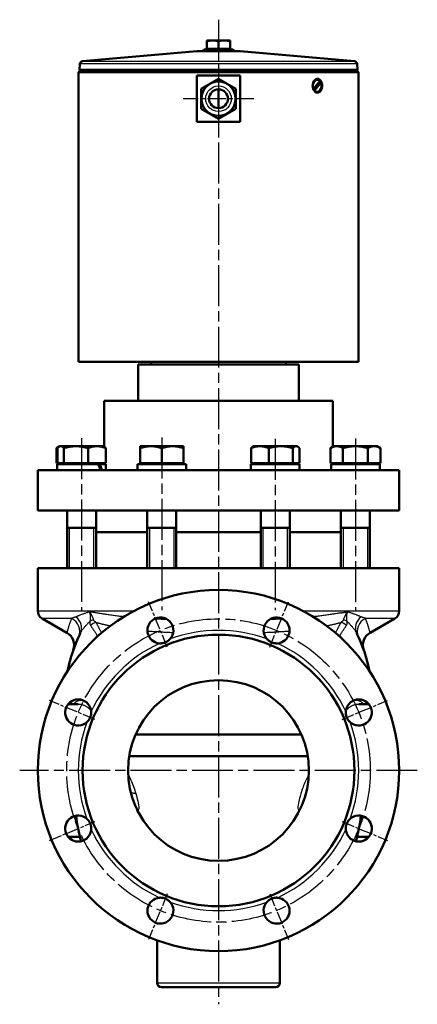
# Model space of a CAD drawing. Header units: millimetres. Extents: x 75 to 968, y 224 to 1260.
# Tile 5 of 5: x 693 to 968, y 578 to 1260. Entities that reach past the tile are written whole.
import ezdxf

# ---------------------------------------------------------------- set-up
doc = ezdxf.new("R2010")
doc.units = ezdxf.units.MM
doc.header["$LTSCALE"] = 5
doc.linetypes.add('CHAIN', pattern=[0.3543, 0.2362, -0.0295, 0.0591, -0.0295])
for name, color, linetype, lineweight in [('Gewinde(DIN)', 3, 'Continuous', 25), ('Mittellinie(DIN)', 4, 'CHAIN', 25), ('Mittelpunktmarkierung(DIN)', 4, 'CHAIN', 25), ('Sichtbare Kanten(DIN)', 7, 'Continuous', 50), ('Sichtbare tangentiale Kanten(DIN)', 3, 'Continuous', 25)]:
    doc.layers.add(name, color=color, linetype=linetype, lineweight=lineweight)

msp = doc.modelspace()

# ---------------------------------------------------------------- linework, layer by layer
at = {"layer": 'Gewinde(DIN)'}
for p, q in [((726.87, 908.29), (726.87, 880.29)), ((743.87, 880.29), (743.87, 908.29)), ((782.34, 908.29), (782.34, 880.29)), ((799.34, 880.29), (799.34, 908.29)), ((860.79, 908.29), (860.79, 880.29)), ((877.79, 880.29), (877.79, 908.29)), ((916.26, 908.29), (916.26, 880.29)), ((933.26, 880.29), (933.26, 908.29))]:
    msp.add_line(p, q, dxfattribs=at)
at = {"layer": 'Mittellinie(DIN)', "linetype": 'CHAIN', "ltscale": 23.990969}
for p, q in [((735.37, 970.31), (735.37, 851.32)), ((790.84, 970.79), (790.84, 851.32)), ((869.29, 969.83), (869.29, 851.32)), ((924.76, 970.15), (924.76, 851.32))]:
    msp.add_line(p, q, dxfattribs=at)
msp.add_circle((830.07, 740.29), 105, dxfattribs=at)
at = {"layer": 'Mittelpunktmarkierung(DIN)', "linetype": 'CHAIN', "ltscale": 23.990969}
for p, q in [((830.07, 1260.01), (830.07, 578.45)), ((967.57, 740.29), (692.57, 740.29))]:
    msp.add_line(p, q, dxfattribs=at)
at = {"layer": 'Mittelpunktmarkierung(DIN)', "linetype": 'CHAIN', "ltscale": 10.825908}
for p, q in [((830.07, 1229.64), (830.07, 1180.93)), ((854.42, 1205.29), (805.71, 1205.29))]:
    msp.add_line(p, q, dxfattribs=at)
at = {"layer": 'Mittelpunktmarkierung(DIN)', "linetype": 'CHAIN', "ltscale": 7.55611}
for p, q in [((794.67, 825.75), (781.66, 857.16)), ((865.46, 825.75), (878.48, 857.16)), ((744.61, 775.69), (713.19, 788.7)), ((915.52, 775.69), (946.94, 788.7)), ((713.19, 691.88), (744.61, 704.89)), ((915.52, 704.89), (946.94, 691.88)), ((794.67, 654.83), (781.66, 623.42)), ((865.46, 654.83), (878.48, 623.42))]:
    msp.add_line(p, q, dxfattribs=at)
at = {"layer": 'Sichtbare Kanten(DIN)'}
for p, q in [((826.07, 1245.69), (822.07, 1245.69)), ((822.07, 1244.97), (822.07, 1245.69)), ((822.07, 1239.89), (822.07, 1244.97)), ((834.07, 1245.69), (826.07, 1245.69)), ((830.07, 1239.89), (830.07, 1244.97)), ((838.07, 1245.69), (834.07, 1245.69)), ((838.07, 1245.69), (838.07, 1244.97)), ((838.07, 1239.89), (838.07, 1244.97)), ((814.98, 1238.28), (736.08, 1231.29)), ((815.15, 1238.29), (844.98, 1238.29)), ((820.14, 1239.29), (819.57, 1238.29)), ((820.14, 1239.29), (839.99, 1239.29)), ((830.07, 1239.89), (822.07, 1239.89)), ((822.75, 1239.89), (822.75, 1239.29)), ((838.07, 1239.89), (830.07, 1239.89)), ((837.38, 1239.89), (837.38, 1239.29)), ((839.99, 1239.29), (840.57, 1238.29)), ((845.15, 1238.28), (924.05, 1231.29)), ((734.26, 1229.44), (733.97, 1225.29)), ((925.87, 1229.44), (926.16, 1225.29)), ((733.72, 1224.29), (733.22, 1223.79)), ((926.92, 1223.79), (733.22, 1223.79)), ((733.22, 1023.29), (733.22, 1223.79)), ((733.72, 1224.29), (926.42, 1224.29)), ((733.97, 1225.29), (926.16, 1225.29)), ((734.97, 1225.22), (733.97, 1225.29)), ((734.97, 1225.22), (925.17, 1225.22)), ((735.57, 1225.22), (735.57, 1224.29)), ((845.07, 1221.29), (815.07, 1221.29)), ((815.07, 1189.29), (815.07, 1221.29)), ((845.07, 1221.29), (845.07, 1189.29)), ((924.57, 1225.22), (924.57, 1224.29)), ((925.17, 1225.22), (926.16, 1225.29)), ((926.42, 1224.29), (926.92, 1223.79)), ((926.92, 1023.29), (926.92, 1223.79)), ((818.07, 1212.22), (830.07, 1219.14)), ((830.07, 1219.14), (842.07, 1212.22)), ((895.71, 1212.21), (900.18, 1217.53)), ((896.1, 1211.79), (899.33, 1215.63)), ((900.87, 1216.37), (896.39, 1211.05)), ((898.29, 1218.49), (898.16, 1218.49)), ((900.74, 1216.37), (900.87, 1216.37)), ((818.07, 1198.36), (818.07, 1212.22)), ((830.07, 1198.79), (830.07, 1211.79)), ((842.07, 1212.22), (842.07, 1198.36)), ((895.58, 1212.21), (895.71, 1212.21)), ((896.39, 1211.05), (896.27, 1211.05)), ((898.29, 1210.09), (898.16, 1210.09)), ((830.07, 1191.43), (818.07, 1198.36)), ((842.07, 1198.36), (830.07, 1191.43)), ((815.07, 1189.29), (845.07, 1189.29)), ((733.22, 1023.29), (926.92, 1023.29)), ((783.57, 1021.29), (783.57, 1023.29)), ((876.57, 1021.29), (876.57, 1023.29)), ((774.57, 1021.29), (885.57, 1021.29)), ((774.57, 1021.29), (774.57, 996.29)), ((885.57, 1021.29), (885.57, 996.29)), ((751.07, 996.29), (909.07, 996.29)), ((751.07, 996.29), (751.07, 964.38)), ((909.07, 996.29), (909.07, 964.39)), ((719.84, 964.48), (718.05, 963.45)), ((718.05, 953.09), (718.05, 963.45)), ((718.64, 953.09), (718.64, 963.45)), ((720.37, 964.79), (719.84, 964.48)), ((720.88, 964.79), (720.37, 964.79)), ((731.49, 964.79), (720.88, 964.79)), ((723.12, 953.09), (723.12, 963.45)), ((745.97, 964.79), (731.49, 964.79)), ((739.85, 953.09), (739.85, 963.45)), ((750.37, 964.79), (745.97, 964.79)), ((750.37, 964.79), (750.9, 964.48)), ((750.9, 964.48), (751.07, 964.39)), ((752.1, 953.09), (752.1, 963.45)), ((775.84, 963.45), (775.84, 964.79)), ((783.34, 964.79), (775.84, 964.79)), ((775.84, 953.09), (775.84, 963.45)), ((798.34, 964.79), (783.34, 964.79)), ((790.84, 953.09), (790.84, 963.45)), ((805.84, 964.79), (798.34, 964.79)), ((805.84, 964.79), (805.84, 963.45)), ((805.84, 953.09), (805.84, 963.45)), ((852.56, 953.09), (852.56, 963.45)), ((854.29, 964.79), (853.76, 964.48)), ((858.68, 964.79), (854.29, 964.79)), ((873.17, 964.79), (858.68, 964.79)), ((864.81, 953.09), (864.81, 963.45)), ((883.78, 964.79), (873.17, 964.79)), ((881.54, 953.09), (881.54, 963.45)), ((884.29, 964.79), (883.78, 964.79)), ((884.29, 964.79), (884.82, 964.48)), ((886.02, 953.09), (886.02, 963.45)), ((909.76, 964.79), (907.44, 963.45)), ((907.44, 953.09), (907.44, 963.45)), ((911.77, 964.79), (909.76, 964.79)), ((924.76, 964.79), (911.77, 964.79)), ((916.1, 953.09), (916.1, 963.45)), ((937.75, 964.79), (924.76, 964.79)), ((933.42, 953.09), (933.42, 963.45)), ((939.76, 964.79), (937.75, 964.79)), ((939.76, 964.79), (942.08, 963.45)), ((942.08, 953.09), (942.08, 963.45)), ((705.07, 948.29), (955.07, 948.29)), ((705.07, 920.29), (705.07, 948.29)), ((718.64, 953.09), (718.05, 953.09)), ((718.57, 952.29), (746.86, 952.29)), ((718.57, 948.29), (718.57, 952.29)), ((723.12, 953.09), (718.64, 953.09)), ((721.27, 953.09), (721.27, 952.29)), ((739.85, 953.09), (723.12, 953.09)), ((752.1, 953.09), (739.85, 953.09)), ((746.86, 952.29), (747.99, 952.29)), ((747.99, 952.29), (752.17, 952.29)), ((749.46, 953.09), (749.46, 952.29)), ((751.07, 953.09), (751.07, 952.29)), ((752.17, 948.29), (752.17, 952.29)), ((774.04, 952.29), (807.63, 952.29)), ((774.04, 948.29), (774.04, 952.29)), ((790.84, 953.09), (775.84, 953.09)), ((776.75, 953.09), (776.75, 952.29)), ((805.84, 953.09), (790.84, 953.09)), ((804.94, 953.09), (804.94, 952.29)), ((807.64, 948.29), (807.64, 951.38)), ((852.49, 952.29), (886.09, 952.29)), ((852.49, 948.29), (852.49, 952.29)), ((864.81, 953.09), (852.56, 953.09)), ((855.2, 953.09), (855.2, 952.29)), ((881.54, 953.09), (864.81, 953.09)), ((886.02, 953.09), (881.54, 953.09)), ((883.39, 953.09), (883.39, 952.29)), ((886.09, 948.29), (886.09, 952.29)), ((916.1, 953.09), (907.44, 953.09)), ((907.96, 952.29), (941.56, 952.29)), ((907.96, 948.29), (907.96, 952.29)), ((909.07, 953.09), (909.07, 952.29)), ((910.67, 953.09), (910.67, 952.29)), ((933.42, 953.09), (916.1, 953.09)), ((942.08, 953.09), (933.42, 953.09)), ((938.86, 953.09), (938.86, 952.29)), ((941.56, 948.29), (941.56, 952.29)), ((955.07, 920.29), (955.07, 948.29)), ((705.07, 920.29), (955.07, 920.29)), ((725.37, 920.29), (725.37, 880.29)), ((745.37, 920.29), (745.37, 880.29)), ((780.84, 920.29), (780.84, 880.29)), ((800.84, 920.29), (800.84, 880.29)), ((859.29, 920.29), (859.29, 880.29)), ((879.29, 920.29), (879.29, 880.29)), ((914.76, 920.29), (914.76, 880.29)), ((934.76, 920.29), (934.76, 880.29)), ((725.37, 908.29), (745.37, 908.29)), ((780.84, 908.29), (800.84, 908.29)), ((859.29, 908.29), (879.29, 908.29)), ((914.76, 908.29), (934.76, 908.29)), ((745.37, 905.29), (780.84, 905.29)), ((745.37, 905.29), (780.84, 905.29)), ((800.84, 905.29), (859.29, 905.29)), ((800.84, 905.29), (859.29, 905.29)), ((879.29, 905.29), (914.76, 905.29)), ((879.29, 905.29), (914.76, 905.29)), ((705.07, 880.29), (955.07, 880.29)), ((705.07, 880.29), (705.07, 850.75)), ((955.07, 880.29), (955.07, 850.75)), ((725.19, 835.67), (708.07, 845.56)), ((934.94, 835.67), (952.07, 845.56)), ((726.19, 786.29), (733, 786.29)), ((933.94, 786.29), (927.13, 786.29)), ((772.78, 765.29), (887.35, 765.29)), ((830.07, 750.29), (768.37, 750.29)), ((891.76, 750.29), (830.07, 750.29)), ((726.19, 694.29), (734.27, 694.29)), ((933.94, 694.29), (925.86, 694.29)), ((787.57, 593.29), (787.57, 622.74)), ((872.57, 593.29), (872.57, 622.74)), ((869.57, 590.29), (790.57, 590.29))]:
    msp.add_line(p, q, dxfattribs=at)
at = {"layer": 'Sichtbare Kanten(DIN)', "flags": 128}
for points in [[(826.07, 1245.69), (825.91, 1245.69), (825.75, 1245.68), (825.59, 1245.68), (825.43, 1245.67), (825.27, 1245.66), (825.11, 1245.64), (824.95, 1245.63), (824.79, 1245.61), (824.63, 1245.59), (824.46, 1245.57), (824.3, 1245.54), (824.14, 1245.51), (823.97, 1245.48), (823.81, 1245.45), (823.64, 1245.41), (823.48, 1245.38), (823.31, 1245.34), (823.13, 1245.29), (822.96, 1245.25), (822.79, 1245.2), (822.61, 1245.15), (822.43, 1245.09), (822.25, 1245.03), (822.07, 1244.97)], [(830.07, 1244.97), (829.88, 1245.03), (829.7, 1245.09), (829.52, 1245.15), (829.34, 1245.2), (829.17, 1245.25), (829, 1245.29), (828.83, 1245.34), (828.66, 1245.38), (828.49, 1245.41), (828.32, 1245.45), (828.16, 1245.48), (827.99, 1245.51), (827.83, 1245.54), (827.67, 1245.57), (827.51, 1245.59), (827.34, 1245.61), (827.18, 1245.63), (827.02, 1245.64), (826.86, 1245.66), (826.71, 1245.67), (826.55, 1245.68), (826.39, 1245.68), (826.23, 1245.69), (826.07, 1245.69)], [(834.07, 1245.69), (833.91, 1245.69), (833.75, 1245.68), (833.59, 1245.68), (833.43, 1245.67), (833.27, 1245.66), (833.11, 1245.64), (832.95, 1245.63), (832.79, 1245.61), (832.63, 1245.59), (832.46, 1245.57), (832.3, 1245.54), (832.14, 1245.51), (831.97, 1245.48), (831.81, 1245.45), (831.64, 1245.41), (831.48, 1245.38), (831.31, 1245.34), (831.13, 1245.29), (830.96, 1245.25), (830.79, 1245.2), (830.61, 1245.15), (830.43, 1245.09), (830.25, 1245.03), (830.07, 1244.97)], [(838.07, 1244.97), (837.88, 1245.03), (837.7, 1245.09), (837.52, 1245.15), (837.34, 1245.2), (837.17, 1245.25), (837, 1245.29), (836.83, 1245.34), (836.66, 1245.38), (836.49, 1245.41), (836.32, 1245.45), (836.16, 1245.48), (835.99, 1245.51), (835.83, 1245.54), (835.67, 1245.57), (835.51, 1245.59), (835.34, 1245.61), (835.18, 1245.63), (835.02, 1245.64), (834.86, 1245.66), (834.71, 1245.67), (834.55, 1245.68), (834.39, 1245.68), (834.23, 1245.69), (834.07, 1245.69)], [(898.55, 1209.54), (898.12, 1209.58), (897.69, 1209.7), (897.27, 1209.91), (896.87, 1210.19), (896.5, 1210.54), (896.18, 1210.95), (895.89, 1211.4), (895.65, 1211.92), (895.45, 1212.49), (895.3, 1213.08), (895.22, 1213.69), (895.19, 1214.29), (895.22, 1214.89), (895.3, 1215.5), (895.45, 1216.09), (895.65, 1216.65), (895.89, 1217.17), (896.18, 1217.63), (896.5, 1218.03), (896.87, 1218.38), (897.27, 1218.67), (897.69, 1218.87), (898.12, 1219), (898.55, 1219.04)], [(898.55, 1219.04), (898.97, 1219), (899.39, 1218.87), (899.8, 1218.67), (900.19, 1218.38), (900.54, 1218.03), (900.84, 1217.63), (901.1, 1217.17), (901.33, 1216.65), (901.52, 1216.09), (901.65, 1215.5), (901.72, 1214.89), (901.75, 1214.29), (901.72, 1213.69), (901.65, 1213.08), (901.52, 1212.49), (901.33, 1211.92), (901.1, 1211.4), (900.84, 1210.95), (900.54, 1210.54), (900.19, 1210.19), (899.8, 1209.91), (899.39, 1209.7), (898.97, 1209.58), (898.55, 1209.54)], [(719.27, 964.07), (719.22, 964.05), (719.17, 964.03), (719.12, 964.01), (719.07, 963.99), (719.02, 963.96), (718.97, 963.94), (718.92, 963.91), (718.87, 963.89), (718.82, 963.87), (718.77, 963.84), (718.72, 963.81), (718.67, 963.79), (718.62, 963.76), (718.57, 963.74), (718.52, 963.71), (718.47, 963.68), (718.41, 963.65), (718.36, 963.63), (718.31, 963.6), (718.26, 963.57), (718.21, 963.54), (718.15, 963.51), (718.1, 963.48), (718.05, 963.45)], [(720.88, 964.79), (720.79, 964.79), (720.7, 964.78), (720.61, 964.77), (720.52, 964.75), (720.43, 964.73), (720.34, 964.71), (720.25, 964.68), (720.16, 964.64), (720.07, 964.6), (719.98, 964.56), (719.89, 964.51), (719.8, 964.46), (719.71, 964.4), (719.61, 964.34), (719.52, 964.27), (719.43, 964.2), (719.33, 964.13), (719.24, 964.05), (719.14, 963.96), (719.04, 963.87), (718.94, 963.77), (718.84, 963.67), (718.74, 963.56), (718.64, 963.45)], [(723.12, 963.45), (723.02, 963.56), (722.92, 963.67), (722.82, 963.77), (722.72, 963.87), (722.62, 963.96), (722.52, 964.05), (722.43, 964.13), (722.33, 964.2), (722.24, 964.27), (722.14, 964.34), (722.05, 964.4), (721.96, 964.46), (721.87, 964.51), (721.78, 964.56), (721.69, 964.6), (721.6, 964.64), (721.51, 964.68), (721.42, 964.71), (721.33, 964.73), (721.24, 964.75), (721.15, 964.77), (721.06, 964.78), (720.97, 964.79), (720.88, 964.79)], [(731.49, 964.79), (731.15, 964.79), (730.82, 964.78), (730.48, 964.77), (730.15, 964.75), (729.81, 964.73), (729.48, 964.71), (729.15, 964.68), (728.81, 964.64), (728.47, 964.6), (728.14, 964.56), (727.8, 964.51), (727.46, 964.46), (727.11, 964.4), (726.77, 964.34), (726.42, 964.27), (726.07, 964.2), (725.71, 964.13), (725.36, 964.05), (724.99, 963.96), (724.63, 963.87), (724.26, 963.77), (723.88, 963.67), (723.51, 963.56), (723.12, 963.45)], [(739.85, 963.45), (739.47, 963.56), (739.09, 963.67), (738.71, 963.77), (738.34, 963.87), (737.98, 963.96), (737.61, 964.05), (737.26, 964.13), (736.9, 964.2), (736.55, 964.27), (736.2, 964.34), (735.86, 964.4), (735.52, 964.46), (735.17, 964.51), (734.83, 964.56), (734.5, 964.6), (734.16, 964.64), (733.83, 964.68), (733.49, 964.71), (733.16, 964.73), (732.82, 964.75), (732.49, 964.77), (732.16, 964.78), (731.82, 964.79), (731.49, 964.79)], [(745.97, 964.79), (745.73, 964.79), (745.48, 964.78), (745.24, 964.77), (745, 964.75), (744.75, 964.73), (744.51, 964.71), (744.26, 964.68), (744.02, 964.64), (743.77, 964.6), (743.52, 964.56), (743.27, 964.51), (743.02, 964.46), (742.77, 964.4), (742.52, 964.34), (742.27, 964.27), (742.01, 964.2), (741.75, 964.13), (741.49, 964.05), (741.22, 963.96), (740.96, 963.87), (740.68, 963.77), (740.41, 963.67), (740.13, 963.56), (739.85, 963.45)], [(752.1, 963.45), (751.82, 963.56), (751.54, 963.67), (751.26, 963.77), (750.99, 963.87), (750.73, 963.96), (750.46, 964.05), (750.2, 964.13), (749.94, 964.2), (749.68, 964.27), (749.43, 964.34), (749.18, 964.4), (748.92, 964.46), (748.67, 964.51), (748.43, 964.56), (748.18, 964.6), (747.93, 964.64), (747.69, 964.68), (747.44, 964.71), (747.2, 964.73), (746.95, 964.75), (746.71, 964.77), (746.46, 964.78), (746.22, 964.79), (745.97, 964.79)], [(750.9, 964.48), (750.94, 964.45), (750.99, 964.43), (751.04, 964.4), (751.09, 964.36), (751.14, 964.33), (751.18, 964.3), (751.23, 964.26), (751.28, 964.22), (751.33, 964.19), (751.38, 964.15), (751.43, 964.11), (751.48, 964.06), (751.53, 964.02), (751.58, 963.97), (751.63, 963.93), (751.68, 963.88), (751.73, 963.83), (751.78, 963.78), (751.83, 963.73), (751.89, 963.68), (751.94, 963.62), (751.99, 963.57), (752.04, 963.51), (752.1, 963.45)], [(783.34, 964.79), (783.04, 964.79), (782.74, 964.78), (782.44, 964.77), (782.14, 964.75), (781.84, 964.73), (781.54, 964.71), (781.24, 964.68), (780.94, 964.64), (780.64, 964.6), (780.34, 964.56), (780.03, 964.51), (779.73, 964.46), (779.42, 964.4), (779.11, 964.34), (778.8, 964.27), (778.48, 964.2), (778.17, 964.13), (777.85, 964.05), (777.52, 963.96), (777.19, 963.87), (776.86, 963.77), (776.53, 963.67), (776.19, 963.56), (775.84, 963.45)], [(790.84, 963.45), (790.5, 963.56), (790.16, 963.67), (789.82, 963.77), (789.49, 963.87), (789.16, 963.96), (788.84, 964.05), (788.52, 964.13), (788.2, 964.2), (787.88, 964.27), (787.57, 964.34), (787.26, 964.4), (786.95, 964.46), (786.65, 964.51), (786.34, 964.56), (786.04, 964.6), (785.74, 964.64), (785.44, 964.68), (785.14, 964.71), (784.84, 964.73), (784.54, 964.75), (784.24, 964.77), (783.94, 964.78), (783.64, 964.79), (783.34, 964.79)], [(798.34, 964.79), (798.04, 964.79), (797.74, 964.78), (797.44, 964.77), (797.14, 964.75), (796.84, 964.73), (796.54, 964.71), (796.24, 964.68), (795.94, 964.64), (795.64, 964.6), (795.34, 964.56), (795.03, 964.51), (794.73, 964.46), (794.42, 964.4), (794.11, 964.34), (793.8, 964.27), (793.48, 964.2), (793.17, 964.13), (792.85, 964.05), (792.52, 963.96), (792.19, 963.87), (791.86, 963.77), (791.53, 963.67), (791.19, 963.56), (790.84, 963.45)], [(805.84, 963.45), (805.5, 963.56), (805.16, 963.67), (804.82, 963.77), (804.49, 963.87), (804.16, 963.96), (803.84, 964.05), (803.52, 964.13), (803.2, 964.2), (802.88, 964.27), (802.57, 964.34), (802.26, 964.4), (801.95, 964.46), (801.65, 964.51), (801.34, 964.56), (801.04, 964.6), (800.74, 964.64), (800.44, 964.68), (800.14, 964.71), (799.84, 964.73), (799.54, 964.75), (799.24, 964.77), (798.94, 964.78), (798.64, 964.79), (798.34, 964.79)], [(858.68, 964.79), (858.44, 964.79), (858.19, 964.78), (857.95, 964.77), (857.7, 964.75), (857.46, 964.73), (857.22, 964.71), (856.97, 964.68), (856.73, 964.64), (856.48, 964.6), (856.23, 964.56), (855.98, 964.51), (855.73, 964.46), (855.48, 964.4), (855.23, 964.34), (854.98, 964.27), (854.72, 964.2), (854.46, 964.13), (854.2, 964.05), (853.93, 963.96), (853.66, 963.87), (853.39, 963.77), (853.12, 963.67), (852.84, 963.56), (852.56, 963.45)], [(852.56, 963.45), (852.61, 963.51), (852.67, 963.57), (852.72, 963.62), (852.77, 963.68), (852.82, 963.73), (852.88, 963.78), (852.93, 963.83), (852.98, 963.88), (853.03, 963.93), (853.08, 963.97), (853.13, 964.02), (853.18, 964.06), (853.23, 964.11), (853.28, 964.15), (853.33, 964.19), (853.38, 964.22), (853.43, 964.26), (853.47, 964.3), (853.52, 964.33), (853.57, 964.36), (853.62, 964.4), (853.67, 964.43), (853.71, 964.45), (853.76, 964.48)], [(864.81, 963.45), (864.53, 963.56), (864.25, 963.67), (863.97, 963.77), (863.7, 963.87), (863.44, 963.96), (863.17, 964.05), (862.91, 964.13), (862.65, 964.2), (862.39, 964.27), (862.14, 964.34), (861.89, 964.4), (861.63, 964.46), (861.38, 964.51), (861.14, 964.56), (860.89, 964.6), (860.64, 964.64), (860.4, 964.68), (860.15, 964.71), (859.91, 964.73), (859.66, 964.75), (859.42, 964.77), (859.17, 964.78), (858.93, 964.79), (858.68, 964.79)], [(873.17, 964.79), (872.84, 964.79), (872.5, 964.78), (872.17, 964.77), (871.84, 964.75), (871.5, 964.73), (871.17, 964.71), (870.83, 964.68), (870.5, 964.64), (870.16, 964.6), (869.82, 964.56), (869.48, 964.51), (869.14, 964.46), (868.8, 964.4), (868.45, 964.34), (868.11, 964.27), (867.76, 964.2), (867.4, 964.13), (867.04, 964.05), (866.68, 963.96), (866.32, 963.87), (865.95, 963.77), (865.57, 963.67), (865.19, 963.56), (864.81, 963.45)], [(881.54, 963.45), (881.15, 963.56), (880.77, 963.67), (880.4, 963.77), (880.03, 963.87), (879.66, 963.96), (879.3, 964.05), (878.94, 964.13), (878.59, 964.2), (878.24, 964.27), (877.89, 964.34), (877.55, 964.4), (877.2, 964.46), (876.86, 964.51), (876.52, 964.56), (876.18, 964.6), (875.85, 964.64), (875.51, 964.68), (875.18, 964.71), (874.84, 964.73), (874.51, 964.75), (874.18, 964.77), (873.84, 964.78), (873.51, 964.79), (873.17, 964.79)], [(883.78, 964.79), (883.69, 964.79), (883.6, 964.78), (883.51, 964.77), (883.42, 964.75), (883.33, 964.73), (883.24, 964.71), (883.15, 964.68), (883.06, 964.64), (882.97, 964.6), (882.88, 964.56), (882.79, 964.51), (882.7, 964.46), (882.61, 964.4), (882.52, 964.34), (882.42, 964.27), (882.33, 964.2), (882.23, 964.13), (882.14, 964.05), (882.04, 963.96), (881.94, 963.87), (881.84, 963.77), (881.74, 963.67), (881.64, 963.56), (881.54, 963.45)], [(886.02, 963.45), (885.92, 963.56), (885.82, 963.67), (885.72, 963.77), (885.62, 963.87), (885.52, 963.96), (885.42, 964.05), (885.33, 964.13), (885.23, 964.2), (885.14, 964.27), (885.04, 964.34), (884.95, 964.4), (884.86, 964.46), (884.77, 964.51), (884.68, 964.56), (884.59, 964.6), (884.5, 964.64), (884.41, 964.68), (884.32, 964.71), (884.23, 964.73), (884.14, 964.75), (884.05, 964.77), (883.96, 964.78), (883.87, 964.79), (883.78, 964.79)], [(911.77, 964.79), (911.6, 964.79), (911.43, 964.78), (911.25, 964.77), (911.08, 964.75), (910.91, 964.73), (910.73, 964.71), (910.56, 964.68), (910.39, 964.64), (910.21, 964.6), (910.04, 964.56), (909.86, 964.51), (909.69, 964.46), (909.51, 964.4), (909.33, 964.34), (909.15, 964.27), (908.97, 964.2), (908.79, 964.13), (908.6, 964.05), (908.41, 963.96), (908.22, 963.87), (908.03, 963.77), (907.84, 963.67), (907.64, 963.56), (907.44, 963.45)], [(916.1, 963.45), (915.9, 963.56), (915.71, 963.67), (915.51, 963.77), (915.32, 963.87), (915.13, 963.96), (914.95, 964.05), (914.76, 964.13), (914.58, 964.2), (914.4, 964.27), (914.22, 964.34), (914.04, 964.4), (913.86, 964.46), (913.68, 964.51), (913.51, 964.56), (913.33, 964.6), (913.16, 964.64), (912.98, 964.68), (912.81, 964.71), (912.64, 964.73), (912.47, 964.75), (912.29, 964.77), (912.12, 964.78), (911.95, 964.79), (911.77, 964.79)], [(924.76, 964.79), (924.42, 964.79), (924.07, 964.78), (923.72, 964.77), (923.38, 964.75), (923.03, 964.73), (922.69, 964.71), (922.34, 964.68), (921.99, 964.64), (921.65, 964.6), (921.3, 964.56), (920.94, 964.51), (920.59, 964.46), (920.24, 964.4), (919.88, 964.34), (919.52, 964.27), (919.15, 964.2), (918.79, 964.13), (918.42, 964.05), (918.04, 963.96), (917.67, 963.87), (917.28, 963.77), (916.89, 963.67), (916.5, 963.56), (916.1, 963.45)], [(933.42, 963.45), (933.02, 963.56), (932.63, 963.67), (932.24, 963.77), (931.86, 963.87), (931.48, 963.96), (931.11, 964.05), (930.74, 964.13), (930.37, 964.2), (930.01, 964.27), (929.65, 964.34), (929.29, 964.4), (928.93, 964.46), (928.58, 964.51), (928.23, 964.56), (927.88, 964.6), (927.53, 964.64), (927.19, 964.68), (926.84, 964.71), (926.49, 964.73), (926.15, 964.75), (925.8, 964.77), (925.46, 964.78), (925.11, 964.79), (924.76, 964.79)], [(937.75, 964.79), (937.58, 964.79), (937.41, 964.78), (937.23, 964.77), (937.06, 964.75), (936.89, 964.73), (936.72, 964.71), (936.54, 964.68), (936.37, 964.64), (936.19, 964.6), (936.02, 964.56), (935.84, 964.51), (935.67, 964.46), (935.49, 964.4), (935.31, 964.34), (935.13, 964.27), (934.95, 964.2), (934.77, 964.13), (934.58, 964.05), (934.39, 963.96), (934.2, 963.87), (934.01, 963.77), (933.82, 963.67), (933.62, 963.56), (933.42, 963.45)], [(942.08, 963.45), (941.88, 963.56), (941.69, 963.67), (941.49, 963.77), (941.3, 963.87), (941.11, 963.96), (940.93, 964.05), (940.74, 964.13), (940.56, 964.2), (940.38, 964.27), (940.2, 964.34), (940.02, 964.4), (939.84, 964.46), (939.66, 964.51), (939.49, 964.56), (939.31, 964.6), (939.14, 964.64), (938.96, 964.68), (938.79, 964.71), (938.62, 964.73), (938.45, 964.75), (938.27, 964.77), (938.1, 964.78), (937.93, 964.79), (937.75, 964.79)], [(796.64, 831.35), (796.42, 831.11), (796.19, 830.88), (795.96, 830.65), (795.71, 830.43), (795.45, 830.22), (795.18, 830.02), (794.89, 829.82), (794.6, 829.63), (794.3, 829.45), (794, 829.29), (793.68, 829.14), (793.36, 829), (793.04, 828.87), (792.71, 828.75), (792.38, 828.65), (792.04, 828.56), (791.7, 828.48), (791.36, 828.42), (791.01, 828.37), (790.67, 828.33), (790.32, 828.31), (789.98, 828.3), (789.64, 828.3), (789.32, 828.31)], [(870.82, 828.31), (870.5, 828.3), (870.17, 828.3), (869.84, 828.3), (869.51, 828.33), (869.18, 828.36), (868.84, 828.41), (868.5, 828.47), (868.16, 828.54), (867.83, 828.63), (867.49, 828.73), (867.16, 828.84), (866.84, 828.97), (866.52, 829.1), (866.2, 829.26), (865.89, 829.42), (865.59, 829.59), (865.3, 829.78), (865.01, 829.98), (864.73, 830.18), (864.46, 830.4), (864.2, 830.63), (863.95, 830.86), (863.72, 831.1), (863.49, 831.35)], [(742.04, 781.04), (742.05, 780.72), (742.06, 780.4), (742.05, 780.07), (742.03, 779.74), (741.99, 779.4), (741.95, 779.06), (741.89, 778.73), (741.81, 778.39), (741.73, 778.05), (741.63, 777.72), (741.51, 777.39), (741.39, 777.06), (741.25, 776.74), (741.1, 776.43), (740.94, 776.12), (740.76, 775.81), (740.57, 775.52), (740.38, 775.23), (740.17, 774.95), (739.95, 774.68), (739.72, 774.42), (739.49, 774.17), (739.25, 773.94), (739.01, 773.72)], [(921.12, 773.72), (920.89, 773.93), (920.66, 774.16), (920.43, 774.4), (920.21, 774.65), (920, 774.91), (919.79, 775.18), (919.6, 775.46), (919.41, 775.75), (919.23, 776.05), (919.07, 776.36), (918.91, 776.67), (918.77, 776.99), (918.64, 777.32), (918.53, 777.64), (918.42, 777.98), (918.33, 778.32), (918.26, 778.66), (918.19, 779), (918.14, 779.34), (918.11, 779.69), (918.08, 780.03), (918.07, 780.37), (918.08, 780.71), (918.09, 781.04)], [(776.14, 708.69), (776.06, 708.83), (775.98, 708.97), (775.89, 709.11), (775.8, 709.25), (775.72, 709.4), (775.63, 709.54), (775.53, 709.68), (775.44, 709.83), (775.35, 709.97), (775.25, 710.12), (775.16, 710.26), (775.06, 710.41), (774.96, 710.56), (774.87, 710.7), (774.77, 710.85), (774.67, 711), (774.57, 711.14), (774.47, 711.29), (774.37, 711.44), (774.27, 711.58), (774.17, 711.73), (774.07, 711.87), (773.98, 712.01), (773.88, 712.15)], [(739.01, 706.86), (739.24, 706.64), (739.47, 706.42), (739.7, 706.18), (739.92, 705.93), (740.13, 705.67), (740.34, 705.4), (740.53, 705.12), (740.72, 704.82), (740.9, 704.52), (741.06, 704.22), (741.22, 703.91), (741.36, 703.59), (741.49, 703.26), (741.6, 702.93), (741.71, 702.6), (741.8, 702.26), (741.87, 701.92), (741.94, 701.58), (741.99, 701.23), (742.02, 700.89), (742.05, 700.54), (742.06, 700.2), (742.06, 699.87), (742.04, 699.54)], [(918.09, 699.54), (918.08, 699.86), (918.07, 700.18), (918.08, 700.51), (918.1, 700.84), (918.14, 701.17), (918.18, 701.51), (918.24, 701.85), (918.32, 702.19), (918.4, 702.53), (918.5, 702.86), (918.62, 703.19), (918.74, 703.52), (918.88, 703.84), (919.03, 704.15), (919.2, 704.46), (919.37, 704.76), (919.56, 705.06), (919.75, 705.34), (919.96, 705.62), (920.18, 705.89), (920.41, 706.15), (920.64, 706.4), (920.88, 706.64), (921.12, 706.86)], [(789.32, 652.26), (789.63, 652.28), (789.96, 652.28), (790.29, 652.27), (790.62, 652.25), (790.95, 652.22), (791.29, 652.17), (791.63, 652.11), (791.97, 652.04), (792.3, 651.95), (792.64, 651.85), (792.97, 651.74), (793.29, 651.61), (793.61, 651.47), (793.93, 651.32), (794.24, 651.16), (794.54, 650.98), (794.83, 650.8), (795.12, 650.6), (795.4, 650.39), (795.67, 650.17), (795.93, 649.95), (796.18, 649.71), (796.41, 649.47), (796.64, 649.23)], [(863.49, 649.23), (863.71, 649.47), (863.94, 649.7), (864.17, 649.92), (864.42, 650.14), (864.68, 650.36), (864.95, 650.56), (865.24, 650.76), (865.53, 650.95), (865.83, 651.12), (866.14, 651.29), (866.45, 651.44), (866.77, 651.58), (867.09, 651.71), (867.42, 651.83), (867.75, 651.93), (868.09, 652.02), (868.43, 652.1), (868.78, 652.16), (869.12, 652.21), (869.47, 652.25), (869.81, 652.27), (870.15, 652.28), (870.49, 652.28), (870.82, 652.26)]]:
    msp.add_lwpolyline(points, dxfattribs=at)
at = {"layer": 'Sichtbare Kanten(DIN)'}
for centre, radius in [((830.07, 1205.29), 11.86), ((830.07, 1205.29), 6.5), ((830.07, 740.29), 125), ((830.07, 740.29), 94), ((830.07, 740.29), 62.5)]:
    msp.add_circle(centre, radius, dxfattribs=at)
for centre, radius, start, end in [((815.15, 1236.29), 2, 90, 95.06318), ((844.98, 1236.29), 2, 84.93682, 90), ((736.25, 1229.3), 2, 95.06318, 176), ((923.88, 1229.3), 2, 4, 84.93682), ((711.07, 850.75), 6, 180, 240), ((789.88, 837.3), 9, 318.61874, 266.38126), ((870.25, 837.3), 9, 273.61874, 221.38126), ((949.07, 850.75), 6, 300, 0), ((720.19, 827.01), 10, 340.58708, 60), ((830.07, 788.29), 106.5, 153.74557, 168.84057), ((830.07, 788.29), 106.5, 11.15943, 26.25443), ((939.94, 827.01), 10, 120, 199.41292), ((733.06, 780.47), 9, 3.61874, 311.38126), ((927.07, 780.47), 9, 228.61874, 176.38126), ((733.06, 700.11), 9, 48.61874, 356.38126), ((830.07, 719.29), 99, 185.97201, 196.3982), ((927.07, 700.11), 9, 183.61874, 131.38126), ((830.07, 719.29), 99, 343.6018, 354.02799), ((789.88, 643.28), 9, 93.61874, 41.38126), ((870.25, 643.28), 9, 138.61874, 86.38126), ((790.57, 593.29), 3, 180, 270), ((869.57, 593.29), 3, 270, 0)]:
    msp.add_arc(centre, radius, start, end, dxfattribs=at)
for centre, major_axis, ratio, start_param, end_param in [((898.29, 1214.29), (0, 4.2), 0.707107, 5.592448, 8.372552), ((898.29, 1214.29), (0, -4.2), 0.707107, 5.592448, 8.372552), ((735.37, 946.9), (12.06, -28.68), 0.407745, 1.4486, 1.587119), ((735.37, 949.67), (12.06, -28.68), 0.407745, 1.353326, 1.490929), ((790.84, 946.9), (-3.8, -29.02), 0.563936, 1.798812, 1.830617)]:
    msp.add_ellipse(centre, major_axis=major_axis, ratio=ratio, start_param=start_param, end_param=end_param, dxfattribs=at)
at = {"layer": 'Sichtbare tangentiale Kanten(DIN)'}
for p, q in [((845.15, 1238.28), (814.98, 1238.28)), ((925.87, 1229.44), (734.26, 1229.44)), ((736.08, 1231.29), (924.05, 1231.29)), ((705.07, 850.75), (771.56, 850.75)), ((728.36, 845.56), (708.07, 845.56)), ((793.46, 845.56), (786.31, 845.56)), ((873.82, 845.56), (866.67, 845.56)), ((888.57, 850.75), (955.07, 850.75)), ((952.07, 845.56), (931.77, 845.56)), ((787.57, 593.29), (872.57, 593.29))]:
    msp.add_line(p, q, dxfattribs=at)
at = {"layer": 'Sichtbare tangentiale Kanten(DIN)', "flags": 128}
for points in [[(728.36, 845.56), (728.11, 844.9), (727.87, 844.27), (727.65, 843.65), (727.43, 843.04), (727.23, 842.46), (727.04, 841.9), (726.86, 841.35), (726.69, 840.83), (726.53, 840.33), (726.38, 839.85), (726.23, 839.39), (726.1, 838.96), (725.98, 838.55), (725.87, 838.16), (725.77, 837.8), (725.67, 837.47), (725.59, 837.16), (725.51, 836.88), (725.44, 836.63), (725.38, 836.41), (725.33, 836.21), (725.29, 836.05), (725.25, 835.91), (725.22, 835.81), (725.2, 835.73), (725.19, 835.69), (725.19, 835.67)], [(731.42, 846.65), (731.29, 846.6), (731.15, 846.54), (731.02, 846.49), (730.89, 846.43), (730.76, 846.38), (730.62, 846.33), (730.49, 846.28), (730.36, 846.23), (730.23, 846.18), (730.1, 846.13), (729.97, 846.09), (729.85, 846.04), (729.72, 845.99), (729.59, 845.95), (729.47, 845.91), (729.34, 845.86), (729.22, 845.82), (729.09, 845.78), (728.97, 845.74), (728.84, 845.7), (728.72, 845.67), (728.6, 845.63), (728.48, 845.59), (728.36, 845.56)], [(740.78, 850.15), (740.32, 849.99), (739.86, 849.84), (739.41, 849.68), (738.97, 849.53), (738.53, 849.37), (738.1, 849.22), (737.67, 849.07), (737.25, 848.92), (736.83, 848.77), (736.42, 848.62), (736.02, 848.47), (735.62, 848.32), (735.23, 848.17), (734.85, 848.03), (734.48, 847.88), (734.11, 847.74), (733.75, 847.6), (733.39, 847.46), (733.04, 847.32), (732.7, 847.18), (732.37, 847.05), (732.05, 846.91), (731.73, 846.78), (731.42, 846.65)], [(743.71, 844.61), (743.65, 844.8), (743.59, 845), (743.52, 845.2), (743.45, 845.41), (743.36, 845.62), (743.28, 845.84), (743.19, 846.06), (743.09, 846.28), (742.99, 846.51), (742.88, 846.74), (742.76, 846.98), (742.64, 847.21), (742.52, 847.45), (742.38, 847.7), (742.25, 847.94), (742.11, 848.18), (741.96, 848.43), (741.8, 848.68), (741.65, 848.92), (741.48, 849.17), (741.31, 849.42), (741.14, 849.66), (740.96, 849.91), (740.78, 850.15)], [(740.78, 850.15), (740.87, 849.85), (740.95, 849.55), (741.03, 849.24), (741.1, 848.93), (741.16, 848.63), (741.21, 848.33), (741.26, 848.02), (741.3, 847.72), (741.33, 847.42), (741.36, 847.13), (741.38, 846.83), (741.39, 846.54), (741.4, 846.26), (741.41, 845.97), (741.4, 845.7), (741.4, 845.43), (741.38, 845.16), (741.36, 844.9), (741.34, 844.65), (741.31, 844.4), (741.28, 844.16), (741.25, 843.94), (741.21, 843.72), (741.16, 843.51)], [(745.37, 849.43), (745.17, 849.46), (744.98, 849.5), (744.78, 849.53), (744.59, 849.56), (744.39, 849.59), (744.2, 849.62), (744, 849.65), (743.81, 849.68), (743.62, 849.72), (743.43, 849.75), (743.23, 849.78), (743.04, 849.81), (742.85, 849.84), (742.66, 849.87), (742.47, 849.9), (742.28, 849.93), (742.09, 849.96), (741.9, 849.98), (741.71, 850.01), (741.53, 850.04), (741.34, 850.07), (741.15, 850.1), (740.96, 850.12), (740.78, 850.15)], [(764.51, 846.72), (763.64, 846.81), (762.78, 846.9), (761.92, 847), (761.07, 847.1), (760.23, 847.2), (759.39, 847.3), (758.55, 847.41), (757.73, 847.52), (756.91, 847.63), (756.09, 847.74), (755.28, 847.86), (754.48, 847.98), (753.69, 848.1), (752.9, 848.22), (752.11, 848.34), (751.34, 848.46), (750.57, 848.58), (749.81, 848.7), (749.05, 848.83), (748.3, 848.95), (747.56, 849.07), (746.82, 849.19), (746.09, 849.31), (745.37, 849.43)], [(794.98, 844.71), (794.59, 844.73), (794.19, 844.75), (793.8, 844.77), (793.41, 844.79), (793.02, 844.81), (792.63, 844.82), (792.24, 844.84), (791.85, 844.86), (791.46, 844.88), (791.07, 844.9), (790.68, 844.92), (790.29, 844.95), (789.9, 844.97), (789.51, 844.99), (789.12, 845.01), (788.73, 845.03), (788.34, 845.06), (787.95, 845.08), (787.56, 845.1), (787.18, 845.13), (786.79, 845.15), (786.4, 845.17), (786.01, 845.2), (785.63, 845.23)], [(874.5, 845.23), (874.12, 845.2), (873.73, 845.17), (873.34, 845.15), (872.95, 845.13), (872.57, 845.1), (872.18, 845.08), (871.79, 845.06), (871.4, 845.03), (871.01, 845.01), (870.62, 844.99), (870.23, 844.97), (869.84, 844.95), (869.45, 844.92), (869.06, 844.9), (868.67, 844.88), (868.28, 844.86), (867.89, 844.84), (867.5, 844.82), (867.11, 844.8), (866.72, 844.79), (866.33, 844.77), (865.94, 844.75), (865.54, 844.73), (865.15, 844.71)], [(914.76, 849.43), (914.04, 849.31), (913.31, 849.19), (912.57, 849.07), (911.83, 848.95), (911.08, 848.83), (910.32, 848.7), (909.56, 848.58), (908.79, 848.46), (908.02, 848.34), (907.23, 848.22), (906.45, 848.1), (905.65, 847.98), (904.85, 847.86), (904.04, 847.74), (903.23, 847.63), (902.4, 847.52), (901.58, 847.41), (900.74, 847.3), (899.9, 847.2), (899.06, 847.1), (898.21, 847), (897.35, 846.9), (896.49, 846.81), (895.62, 846.72)], [(914.76, 849.43), (914.96, 849.46), (915.16, 849.5), (915.35, 849.53), (915.54, 849.56), (915.74, 849.59), (915.93, 849.62), (916.13, 849.65), (916.32, 849.68), (916.51, 849.72), (916.7, 849.75), (916.9, 849.78), (917.09, 849.81), (917.28, 849.84), (917.47, 849.87), (917.66, 849.9), (917.85, 849.93), (918.04, 849.96), (918.23, 849.98), (918.42, 850.01), (918.6, 850.04), (918.79, 850.07), (918.98, 850.1), (919.17, 850.12), (919.35, 850.15)], [(919.35, 850.15), (919.17, 849.91), (918.99, 849.66), (918.82, 849.42), (918.65, 849.17), (918.48, 848.92), (918.33, 848.68), (918.17, 848.43), (918.03, 848.18), (917.88, 847.94), (917.75, 847.7), (917.61, 847.45), (917.49, 847.21), (917.37, 846.98), (917.25, 846.74), (917.14, 846.51), (917.04, 846.28), (916.94, 846.06), (916.85, 845.84), (916.77, 845.62), (916.69, 845.41), (916.61, 845.2), (916.54, 845), (916.48, 844.8), (916.42, 844.61)], [(918.97, 843.51), (918.93, 843.72), (918.89, 843.94), (918.85, 844.16), (918.82, 844.4), (918.79, 844.65), (918.77, 844.9), (918.75, 845.16), (918.74, 845.43), (918.73, 845.7), (918.73, 845.97), (918.73, 846.26), (918.74, 846.54), (918.75, 846.83), (918.77, 847.13), (918.8, 847.42), (918.83, 847.72), (918.87, 848.02), (918.92, 848.33), (918.97, 848.63), (919.04, 848.93), (919.1, 849.24), (919.18, 849.55), (919.26, 849.85), (919.35, 850.15)], [(928.71, 846.65), (928.4, 846.78), (928.09, 846.91), (927.76, 847.05), (927.43, 847.18), (927.09, 847.32), (926.75, 847.46), (926.39, 847.6), (926.03, 847.74), (925.66, 847.88), (925.29, 848.03), (924.9, 848.17), (924.51, 848.32), (924.11, 848.47), (923.71, 848.62), (923.3, 848.77), (922.88, 848.92), (922.46, 849.07), (922.03, 849.22), (921.6, 849.38), (921.16, 849.53), (920.71, 849.68), (920.26, 849.84), (919.81, 849.99), (919.35, 850.15)], [(931.77, 845.56), (931.65, 845.59), (931.53, 845.63), (931.41, 845.67), (931.29, 845.7), (931.16, 845.74), (931.04, 845.78), (930.92, 845.82), (930.79, 845.86), (930.67, 845.91), (930.54, 845.95), (930.41, 845.99), (930.28, 846.04), (930.16, 846.09), (930.03, 846.13), (929.9, 846.18), (929.77, 846.23), (929.64, 846.28), (929.51, 846.33), (929.38, 846.38), (929.24, 846.43), (929.11, 846.49), (928.98, 846.54), (928.84, 846.6), (928.71, 846.65)], [(934.94, 835.67), (934.94, 835.69), (934.93, 835.73), (934.91, 835.81), (934.88, 835.91), (934.84, 836.05), (934.8, 836.21), (934.75, 836.41), (934.69, 836.63), (934.62, 836.88), (934.54, 837.16), (934.46, 837.47), (934.36, 837.8), (934.26, 838.16), (934.15, 838.55), (934.03, 838.96), (933.9, 839.39), (933.76, 839.85), (933.6, 840.33), (933.44, 840.83), (933.27, 841.35), (933.09, 841.9), (932.9, 842.46), (932.7, 843.04), (932.48, 843.65), (932.26, 844.27), (932.02, 844.9), (931.77, 845.56)], [(734.55, 835.4), (734.7, 835.7), (734.87, 836), (735.04, 836.31), (735.23, 836.62), (735.43, 836.94), (735.64, 837.26), (735.86, 837.58), (736.1, 837.91), (736.34, 838.24), (736.59, 838.58), (736.86, 838.91), (737.13, 839.25), (737.41, 839.59), (737.71, 839.94), (738.01, 840.28), (738.33, 840.63), (738.65, 840.98), (738.98, 841.34), (739.32, 841.69), (739.67, 842.05), (740.03, 842.41), (740.4, 842.77), (740.78, 843.14), (741.17, 843.51)], [(741.16, 843.51), (741.13, 843.35), (741.1, 843.19), (741.08, 843.04), (741.06, 842.89), (741.05, 842.75), (741.04, 842.61), (741.04, 842.47), (741.04, 842.34), (741.05, 842.21), (741.06, 842.08), (741.08, 841.96), (741.09, 841.84), (741.12, 841.72), (741.14, 841.6), (741.17, 841.49), (741.21, 841.38), (741.25, 841.28), (741.29, 841.18), (741.33, 841.07), (741.38, 840.98), (741.43, 840.88), (741.49, 840.79), (741.54, 840.69), (741.6, 840.61)], [(741.6, 840.61), (741.77, 840.36), (741.95, 840.11), (742.12, 839.85), (742.3, 839.59), (742.49, 839.32), (742.68, 839.04), (742.87, 838.76), (743.06, 838.47), (743.26, 838.17), (743.46, 837.87), (743.66, 837.57), (743.86, 837.26), (744.07, 836.95), (744.28, 836.63), (744.49, 836.3), (744.7, 835.97), (744.92, 835.64), (745.13, 835.31), (745.35, 834.97), (745.57, 834.62), (745.79, 834.28), (746.01, 833.93), (746.24, 833.57), (746.46, 833.22)], [(745.38, 842.8), (745.28, 842.87), (745.18, 842.93), (745.09, 842.99), (744.99, 843.06), (744.9, 843.13), (744.81, 843.2), (744.73, 843.27), (744.64, 843.34), (744.56, 843.41), (744.48, 843.48), (744.4, 843.55), (744.33, 843.63), (744.26, 843.7), (744.19, 843.78), (744.13, 843.86), (744.07, 843.94), (744.01, 844.02), (743.95, 844.1), (743.9, 844.18), (743.85, 844.27), (743.81, 844.35), (743.77, 844.44), (743.74, 844.52), (743.71, 844.61)], [(749.15, 835.57), (748.98, 835.92), (748.8, 836.26), (748.62, 836.6), (748.45, 836.94), (748.27, 837.27), (748.1, 837.61), (747.93, 837.93), (747.77, 838.26), (747.6, 838.58), (747.43, 838.89), (747.27, 839.2), (747.11, 839.51), (746.95, 839.81), (746.8, 840.11), (746.64, 840.41), (746.49, 840.69), (746.34, 840.98), (746.2, 841.26), (746.05, 841.53), (745.91, 841.79), (745.77, 842.06), (745.64, 842.31), (745.51, 842.56), (745.38, 842.8)], [(745.38, 842.8), (745.77, 842.7), (746.16, 842.6), (746.56, 842.5), (746.96, 842.4), (747.36, 842.3), (747.76, 842.2), (748.16, 842.1), (748.56, 842), (748.97, 841.9), (749.38, 841.8), (749.79, 841.7), (750.2, 841.6), (750.62, 841.51), (751.03, 841.41), (751.45, 841.31), (751.87, 841.21), (752.29, 841.11), (752.71, 841.02), (753.14, 840.92), (753.56, 840.83), (753.99, 840.73), (754.42, 840.64), (754.85, 840.54), (755.28, 840.45)], [(904.85, 840.45), (905.28, 840.54), (905.71, 840.64), (906.14, 840.73), (906.57, 840.83), (907, 840.92), (907.42, 841.02), (907.84, 841.11), (908.26, 841.21), (908.68, 841.31), (909.1, 841.41), (909.52, 841.51), (909.93, 841.6), (910.34, 841.7), (910.75, 841.8), (911.16, 841.9), (911.57, 842), (911.97, 842.1), (912.37, 842.2), (912.78, 842.3), (913.17, 842.4), (913.57, 842.5), (913.97, 842.6), (914.36, 842.7), (914.75, 842.8)], [(914.75, 842.8), (914.62, 842.56), (914.49, 842.31), (914.36, 842.06), (914.22, 841.79), (914.08, 841.53), (913.93, 841.26), (913.79, 840.98), (913.64, 840.69), (913.49, 840.41), (913.33, 840.11), (913.18, 839.81), (913.02, 839.51), (912.86, 839.2), (912.7, 838.89), (912.53, 838.58), (912.37, 838.26), (912.2, 837.93), (912.03, 837.61), (911.86, 837.27), (911.68, 836.94), (911.51, 836.6), (911.33, 836.26), (911.16, 835.92), (910.98, 835.57)], [(913.67, 833.22), (913.9, 833.57), (914.12, 833.93), (914.34, 834.28), (914.56, 834.62), (914.78, 834.97), (915, 835.31), (915.21, 835.64), (915.43, 835.97), (915.64, 836.3), (915.85, 836.63), (916.06, 836.95), (916.27, 837.26), (916.47, 837.57), (916.68, 837.87), (916.87, 838.17), (917.07, 838.47), (917.26, 838.76), (917.46, 839.04), (917.64, 839.32), (917.83, 839.59), (918.01, 839.85), (918.19, 840.11), (918.36, 840.36), (918.53, 840.61)], [(916.42, 844.61), (916.39, 844.52), (916.36, 844.44), (916.32, 844.35), (916.28, 844.27), (916.23, 844.18), (916.18, 844.1), (916.12, 844.02), (916.07, 843.94), (916, 843.86), (915.94, 843.78), (915.87, 843.7), (915.8, 843.63), (915.73, 843.55), (915.65, 843.48), (915.57, 843.41), (915.49, 843.34), (915.4, 843.27), (915.32, 843.2), (915.23, 843.13), (915.14, 843.06), (915.04, 842.99), (914.95, 842.93), (914.85, 842.87), (914.75, 842.8)], [(918.53, 840.61), (918.59, 840.69), (918.65, 840.79), (918.7, 840.88), (918.75, 840.98), (918.8, 841.07), (918.84, 841.18), (918.88, 841.28), (918.92, 841.38), (918.96, 841.49), (918.99, 841.6), (919.01, 841.72), (919.04, 841.84), (919.06, 841.96), (919.07, 842.08), (919.08, 842.21), (919.09, 842.34), (919.09, 842.47), (919.09, 842.61), (919.08, 842.75), (919.07, 842.89), (919.05, 843.04), (919.03, 843.19), (919, 843.35), (918.97, 843.51)], [(918.96, 843.51), (919.35, 843.14), (919.73, 842.78), (920.1, 842.42), (920.45, 842.06), (920.81, 841.7), (921.15, 841.34), (921.48, 840.99), (921.8, 840.63), (922.12, 840.28), (922.42, 839.93), (922.72, 839.59), (923, 839.25), (923.28, 838.9), (923.54, 838.57), (923.8, 838.23), (924.04, 837.9), (924.27, 837.57), (924.49, 837.25), (924.7, 836.93), (924.9, 836.62), (925.09, 836.3), (925.26, 836), (925.43, 835.7), (925.58, 835.4)], [(780.89, 836.88), (781.63, 836.83), (782.37, 836.77), (783.11, 836.72), (783.85, 836.66), (784.59, 836.61), (785.33, 836.56), (786.07, 836.51), (786.81, 836.46), (787.56, 836.41), (788.3, 836.37), (789.05, 836.32), (789.79, 836.28), (790.54, 836.24), (791.28, 836.2), (792.03, 836.16), (792.77, 836.12), (793.52, 836.08), (794.27, 836.04), (795.02, 836.01), (795.77, 835.97), (796.51, 835.94), (797.26, 835.9), (798.01, 835.87), (798.77, 835.84)], [(861.37, 835.84), (862.12, 835.87), (862.87, 835.9), (863.62, 835.94), (864.36, 835.97), (865.11, 836.01), (865.86, 836.04), (866.61, 836.08), (867.36, 836.12), (868.1, 836.16), (868.85, 836.2), (869.6, 836.24), (870.34, 836.28), (871.08, 836.32), (871.83, 836.37), (872.57, 836.41), (873.32, 836.46), (874.06, 836.51), (874.8, 836.56), (875.54, 836.61), (876.28, 836.66), (877.02, 836.72), (877.76, 836.77), (878.5, 836.83), (879.24, 836.88)], [(736.66, 788.72), (736.33, 788.77), (736.01, 788.8), (735.69, 788.82), (735.37, 788.83), (735.06, 788.82), (734.74, 788.81), (734.43, 788.78), (734.12, 788.73), (733.82, 788.68), (733.51, 788.61), (733.21, 788.53), (732.92, 788.43), (732.62, 788.32), (732.34, 788.2), (732.05, 788.07), (731.77, 787.92), (731.5, 787.76), (731.23, 787.58), (730.97, 787.4), (730.71, 787.19), (730.46, 786.98), (730.21, 786.75), (729.97, 786.51), (729.74, 786.25)], [(733, 786.28), (733.41, 786.28), (733.82, 786.25), (734.23, 786.21), (734.64, 786.16), (735.05, 786.08), (735.46, 785.99), (735.88, 785.88), (736.28, 785.76), (736.69, 785.62), (737.09, 785.46), (737.49, 785.29), (737.89, 785.1), (738.28, 784.89), (738.66, 784.67), (739.04, 784.42), (739.41, 784.16), (739.77, 783.89), (740.13, 783.59), (740.47, 783.27), (740.8, 782.94), (741.12, 782.59), (741.43, 782.22), (741.72, 781.83), (742, 781.42)], [(918.15, 781.4), (918.42, 781.8), (918.72, 782.19), (919.02, 782.56), (919.34, 782.91), (919.67, 783.25), (920.01, 783.57), (920.36, 783.87), (920.72, 784.15), (921.09, 784.41), (921.46, 784.66), (921.85, 784.89), (922.24, 785.09), (922.63, 785.29), (923.03, 785.46), (923.43, 785.62), (923.84, 785.77), (924.25, 785.89), (924.66, 786), (925.07, 786.1), (925.48, 786.17), (925.89, 786.23), (926.3, 786.28), (926.71, 786.3), (927.12, 786.31)], [(930.4, 786.27), (930.17, 786.54), (929.94, 786.79), (929.69, 787.02), (929.44, 787.24), (929.18, 787.44), (928.92, 787.63), (928.65, 787.8), (928.37, 787.96), (928.09, 788.11), (927.81, 788.24), (927.52, 788.36), (927.22, 788.47), (926.93, 788.57), (926.62, 788.65), (926.32, 788.72), (926.01, 788.77), (925.7, 788.81), (925.39, 788.84), (925.07, 788.86), (924.75, 788.86), (924.43, 788.85), (924.11, 788.83), (923.79, 788.79), (923.46, 788.74)], [(773.88, 712.15), (773.61, 712.64), (773.64, 712.91), (774.7, 713.06), (775.12, 714.06), (775.15, 715.23), (775, 716.48), (774.75, 717.77), (774.45, 719.06), (774.15, 720.34), (773.83, 721.6), (773.49, 722.86), (773.14, 724.11), (772.77, 725.34), (772.39, 726.55), (771.99, 727.75), (771.57, 728.93), (771.14, 730.09), (770.69, 731.23), (770.22, 732.34), (769.74, 733.43), (769.24, 734.49), (768.72, 735.52), (768.18, 736.52), (767.63, 737.49)], [(892.51, 737.49), (892.01, 736.62), (891.52, 735.72), (891.05, 734.8), (890.59, 733.86), (890.15, 732.89), (889.72, 731.91), (889.31, 730.9), (888.91, 729.87), (888.52, 728.82), (888.15, 727.76), (887.79, 726.67), (887.44, 725.58), (887.1, 724.47), (886.77, 723.34), (886.46, 722.21), (886.16, 721.06), (885.88, 719.91), (885.61, 718.75), (885.34, 717.58), (885.12, 716.41), (884.99, 715.28), (884.99, 714.2), (885.26, 713.23), (886.25, 712.92)], [(769.46, 725.01), (769.61, 724.98), (769.76, 724.96), (769.91, 724.94), (770.06, 724.91), (770.21, 724.88), (770.36, 724.86), (770.51, 724.83), (770.66, 724.81), (770.81, 724.78), (770.96, 724.75), (771.11, 724.72), (771.26, 724.69), (771.41, 724.66), (771.56, 724.63), (771.71, 724.6), (771.86, 724.57), (772.01, 724.54), (772.16, 724.51), (772.32, 724.48), (772.47, 724.45), (772.62, 724.41), (772.77, 724.38), (772.92, 724.35), (773.08, 724.31)], [(730.14, 708.63), (730.21, 708.36), (730.28, 708.09), (730.36, 707.83), (730.44, 707.56), (730.52, 707.3), (730.6, 707.04), (730.68, 706.78), (730.77, 706.52), (730.86, 706.26), (730.95, 706.01), (731.05, 705.76), (731.14, 705.5), (731.24, 705.26), (731.34, 705.01), (731.45, 704.77), (731.55, 704.53), (731.66, 704.29), (731.77, 704.05), (731.88, 703.82), (732, 703.58), (732.11, 703.35), (732.23, 703.13), (732.35, 702.9), (732.47, 702.68)], [(927.64, 702.66), (927.76, 702.89), (927.88, 703.11), (928, 703.34), (928.11, 703.58), (928.22, 703.81), (928.33, 704.05), (928.44, 704.29), (928.55, 704.54), (928.65, 704.78), (928.76, 705.03), (928.86, 705.28), (928.96, 705.53), (929.05, 705.78), (929.15, 706.03), (929.24, 706.29), (929.33, 706.55), (929.42, 706.81), (929.51, 707.07), (929.59, 707.33), (929.68, 707.6), (929.76, 707.87), (929.83, 708.13), (929.91, 708.4), (929.99, 708.67)]]:
    msp.add_lwpolyline(points, dxfattribs=at)
at = {"layer": 'Sichtbare tangentiale Kanten(DIN)'}
msp.add_circle((830.07, 1205.29), 8.86, dxfattribs=at)
for start, end in [(69.84098, 110.15902), (114.84098, 155.15902), (24.84098, 65.15902), (159.84098, 200.15902), (339.84098, 20.15902), (204.84098, 245.15902), (294.84098, 335.15902), (249.84098, 290.15902)]:
    msp.add_arc((830.07, 740.29), 97, start, end, dxfattribs=at)
for centre, major_axis, ratio, start_param, end_param in [((724.19, 836.9), (9.09, -4.17), 0.961106, 0, 1.553314), ((725.58, 839.82), (8.97, -4.42), 0.893093, 0, 1.347451), ((934.55, 839.82), (-8.97, -4.42), 0.893093, 4.935734, 6.283185), ((935.94, 836.9), (-9.09, -4.17), 0.961106, 4.729871, 6.283185), ((745.2, 840.94), (-4.86, 1.19), 0.725433, 5.194903, 5.84732), ((745.5, 838.18), (-4.23, -2.66), 0.901369, 4.221752, 5.12632), ((780.03, 841.23), (-0.38, -4.99), 0.280496, 0.932916, 1.353644), ((880.1, 841.23), (-0.38, 4.99), 0.280496, 1.78737, 2.209356), ((914.63, 838.18), (-4.23, 2.66), 0.901365, 4.298485, 5.203047), ((914.93, 840.94), (-4.86, -1.19), 0.72543, 3.577469, 4.229877)]:
    msp.add_ellipse(centre, major_axis=major_axis, ratio=ratio, start_param=start_param, end_param=end_param, dxfattribs=at)

doc.saveas('drawing.dxf')
